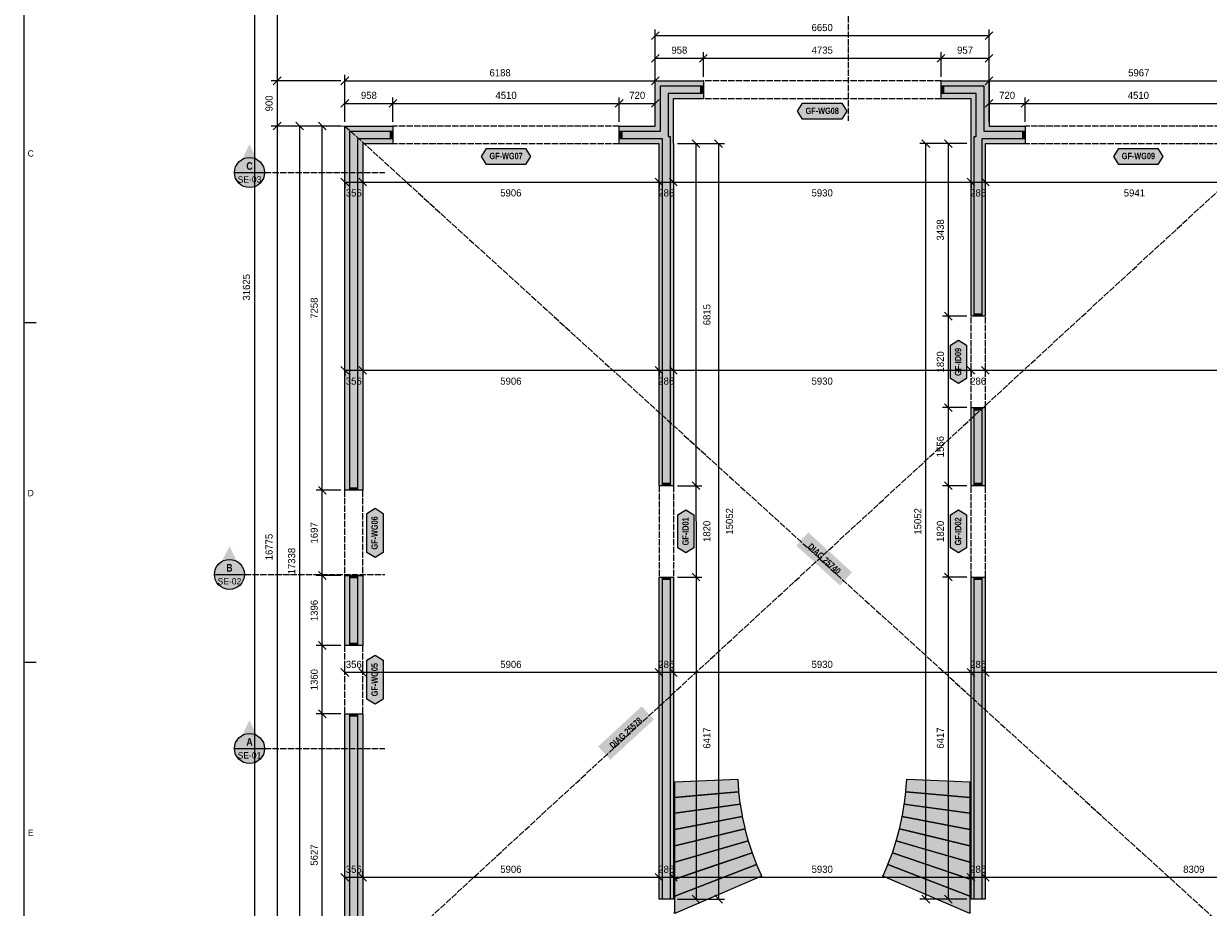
# Model space of a CAD drawing. Header units: millimetres. Extents: x 17 to 587, y 4 to 415.
# Tile 2 of 7: x 20 to 256, y 93 to 270. Entities that reach past the tile are written whole.
import ezdxf
from ezdxf.enums import TextEntityAlignment as Align

# ---------------------------------------------------------------- set-up
doc = ezdxf.new("R2010")
doc.units = ezdxf.units.MM
doc.linetypes.add('DASHED', pattern=[1.524, 1.27, -0.254])
for name, color, linetype in [('FILL-C_B2B2B5', 7, 'Continuous'), ('FILL-EPS', 7, 'Continuous'), ('FILL-RED', 7, 'Continuous'), ('FILL-TEAL_DK', 7, 'Continuous'), ('FILL-WHITE', 7, 'Continuous'), ('LINE-C_85297A', 7, 'Continuous'), ('LINE-C_85297A-DASH', 7, 'DASHED'), ('LINE-INK', 7, 'Continuous'), ('LINE-INK-DASH', 7, 'DASHED'), ('LINE-RED', 7, 'Continuous'), ('LINE-RED-DASH', 7, 'DASHED'), ('LINE-STEEL_GREY', 7, 'Continuous'), ('LINE-TEAL_DK', 7, 'Continuous'), ('TEXT-C_85297A', 7, 'Continuous'), ('TEXT-INK', 7, 'Continuous'), ('TEXT-RED', 7, 'Continuous'), ('TEXT-STEEL_GREY', 7, 'Continuous'), ('TEXT-TEAL_DK', 7, 'Continuous')]:
    doc.layers.add(name, color=color, linetype=linetype)
doc.styles.add('OpenSansCondensed-Bold', font='OpenSansCondensed-Bold.ttf')

msp = doc.modelspace()

# ---------------------------------------------------------------- hatches: boundary and pattern name
at = {"layer": 'FILL-C_B2B2B5', "true_color": 0xb2b2b5}
h = msp.add_hatch(color=256, dxfattribs=at)
h.dxf.hatch_style = 1
h.paths.add_polyline_path([(138.68, 248.11), (146.89, 248.11), (146.89, 257.11), (155.45, 257.11), (155.45, 255.59), (148.41, 255.59), (148.41, 247.05), (148.8, 247.05), (148.81, 177.47), (147.28, 177.47), (147.28, 246.59), (138.68, 246.59)])
h = msp.add_hatch(color=256, dxfattribs=at)
h.dxf.hatch_style = 1
h.paths.add_polyline_path([(202.81, 257.11), (211.36, 257.11), (211.36, 248.11), (219.57, 248.11), (219.57, 246.59), (210.97, 246.59), (210.97, 211.24), (209.44, 211.24), (209.44, 247.05), (209.84, 247.05), (209.84, 255.59), (202.81, 255.59)])
h = msp.add_hatch(color=256, dxfattribs=at)
h.dxf.hatch_style = 1
h.paths.add_polyline_path([(93.57, 246.59), (86.54, 246.59), (86.54, 176.55), (85.02, 176.55), (85.02, 248.11), (93.57, 248.11)])
h = msp.add_hatch(color=256, dxfattribs=at)
h.dxf.hatch_style = 1
h.paths.add_polyline_path([(209.44, 177.47), (209.44, 193.03), (210.97, 193.03), (210.97, 177.47)])
h = msp.add_hatch(color=256, dxfattribs=at)
h.dxf.hatch_style = 1
h.paths.add_polyline_path([(85.02, 145.62), (85.02, 159.57), (86.54, 159.57), (86.54, 145.62)])
h = msp.add_hatch(color=256, dxfattribs=at)
h.dxf.hatch_style = 1
h.paths.add_polyline_path([(148.81, 159.26), (148.81, 95.1), (147.28, 95.1), (147.28, 159.26)])
h = msp.add_hatch(color=256, dxfattribs=at)
h.dxf.hatch_style = 1
h.paths.add_polyline_path([(209.44, 95.1), (209.44, 159.27), (210.97, 159.27), (210.97, 95.1)])
h = msp.add_hatch(color=256, dxfattribs=at)
h.dxf.hatch_style = 1
h.paths.add_polyline_path([(99.64, 66.3), (99.64, 68.89), (95.14, 68.89), (95.14, 76.77), (85.02, 76.77), (85.02, 132.01), (86.54, 132.01), (86.54, 78.29), (96.66, 78.29), (96.66, 70.41), (101.16, 70.41), (101.16, 66.3)])
at = {"layer": 'FILL-EPS', "true_color": 0xccffff}
h = msp.add_hatch(color=256, dxfattribs=at)
h.dxf.hatch_style = 1
h.paths.add_polyline_path([(138.68, 249.13), (145.87, 249.13), (145.87, 258.13), (155.45, 258.13), (155.45, 257.11), (146.89, 257.11), (146.89, 248.11), (138.68, 248.11)])
h = msp.add_hatch(color=256, dxfattribs=at)
h.dxf.hatch_style = 1
h.paths.add_polyline_path([(202.81, 258.13), (212.38, 258.13), (212.38, 249.13), (219.57, 249.13), (219.57, 248.11), (211.36, 248.11), (211.36, 257.11), (202.81, 257.11)])
h = msp.add_hatch(color=256, dxfattribs=at)
h.dxf.hatch_style = 1
h.paths.add_polyline_path([(155.45, 254.57), (149.43, 254.57), (149.43, 245.62), (149.47, 245.62), (149.47, 209.27), (149.47, 177.47), (148.81, 177.47), (148.8, 247.05), (148.41, 247.05), (148.41, 255.59), (155.45, 255.59)])
h = msp.add_hatch(color=256, dxfattribs=at)
h.dxf.hatch_style = 1
h.paths.add_polyline_path([(202.81, 254.57), (202.81, 255.59), (209.84, 255.59), (209.84, 247.05), (209.44, 247.05), (209.44, 211.24), (208.78, 211.24), (208.78, 245.62), (208.82, 245.62), (208.82, 254.57)])
h = msp.add_hatch(color=256, dxfattribs=at)
h.dxf.hatch_style = 1
h.paths.add_polyline_path([(93.57, 249.13), (93.57, 248.11), (85.02, 248.11), (85.02, 176.55), (84, 176.55), (84, 249.13)])
h = msp.add_hatch(color=256, dxfattribs=at)
h.dxf.hatch_style = 1
h.paths.add_polyline_path([(93.57, 245.57), (87.56, 245.57), (87.56, 176.55), (86.54, 176.55), (86.54, 246.59), (93.57, 246.59)])
h = msp.add_hatch(color=256, dxfattribs=at)
h.dxf.hatch_style = 1
h.paths.add_polyline_path([(138.68, 246.59), (147.28, 246.59), (147.28, 177.47), (146.62, 177.47), (146.61, 208.02), (146.61, 208.03), (146.61, 245.57), (138.68, 245.57)])
h = msp.add_hatch(color=256, dxfattribs=at)
h.dxf.hatch_style = 1
h.paths.add_polyline_path([(219.57, 245.57), (211.63, 245.57), (211.63, 211.24), (210.97, 211.24), (210.97, 246.59), (219.57, 246.59)])
h = msp.add_hatch(color=256, dxfattribs=at)
h.dxf.hatch_style = 1
h.paths.add_polyline_path([(208.78, 177.47), (208.78, 193.03), (209.44, 193.03), (209.44, 177.47)])
h = msp.add_hatch(color=256, dxfattribs=at)
h.dxf.hatch_style = 1
h.paths.add_polyline_path([(211.63, 177.47), (210.97, 177.47), (210.97, 193.03), (211.63, 193.03)])
h = msp.add_hatch(color=256, dxfattribs=at)
h.dxf.hatch_style = 1
h.paths.add_polyline_path([(84, 145.62), (84, 159.57), (85.02, 159.57), (85.02, 145.62)])
h = msp.add_hatch(color=256, dxfattribs=at)
h.dxf.hatch_style = 1
h.paths.add_polyline_path([(87.56, 145.62), (86.54, 145.62), (86.54, 159.57), (87.56, 159.57)])
h = msp.add_hatch(color=256, dxfattribs=at)
h.dxf.hatch_style = 1
h.paths.add_polyline_path([(147.28, 159.26), (147.28, 95.1), (148.81, 95.1), (148.81, 159.26), (149.47, 159.26), (149.47, 130.48), (149.48, 95.1), (147.9, 95.1), (146.62, 95.1), (146.62, 129.32), (146.62, 159.26)])
h = msp.add_hatch(color=256, dxfattribs=at)
h.dxf.hatch_style = 1
h.paths.add_polyline_path([(208.78, 95.1), (208.78, 159.27), (209.44, 159.27), (209.44, 95.1)])
h = msp.add_hatch(color=256, dxfattribs=at)
h.dxf.hatch_style = 1
h.paths.add_polyline_path([(210.97, 95.1), (210.97, 159.27), (211.63, 159.27), (211.63, 95.1)])
h = msp.add_hatch(color=256, dxfattribs=at)
h.dxf.hatch_style = 1
h.paths.add_polyline_path([(98.62, 66.3), (98.62, 67.87), (94.12, 67.87), (94.12, 75.75), (84, 75.75), (84, 132.01), (85.02, 132.01), (85.02, 76.77), (95.14, 76.77), (95.14, 68.89), (99.64, 68.89), (99.64, 66.3)])
h = msp.add_hatch(color=256, dxfattribs=at)
h.dxf.hatch_style = 1
h.paths.add_polyline_path([(97.68, 79.31), (97.68, 71.43), (102.18, 71.43), (102.18, 66.3), (101.16, 66.3), (101.16, 70.41), (96.66, 70.41), (96.66, 78.29), (86.54, 78.29), (86.54, 132.01), (87.56, 132.01), (87.56, 79.31), (91.18, 79.31), (94.12, 79.3), (94.12, 79.31)])
at = {"layer": 'FILL-RED', "true_color": 0xb81a1f}
h = msp.add_hatch(color=256, dxfattribs=at)
h.dxf.hatch_style = 1
h.paths.add_polyline_path([(65, 245.46), (62.15, 239.86), (67.85, 239.86)])
h = msp.add_hatch(color=256, dxfattribs=at)
h.dxf.hatch_style = 1
h.paths.add_polyline_path([(61, 165.39), (58.15, 159.79), (63.85, 159.79)])
h = msp.add_hatch(color=256, dxfattribs=at)
h.dxf.hatch_style = 1
h.paths.add_polyline_path([(65, 130.71), (62.15, 125.11), (67.85, 125.11)])
at = {"layer": 'FILL-TEAL_DK', "true_color": 0x006b5c}
h = msp.add_hatch(color=256, dxfattribs=at)
h.dxf.hatch_style = 1
h.paths.add_polyline_path([(154.96, 257.11), (155.46, 257.11), (155.46, 257.11), (155.46, 257.11), (155.46, 255.59), (155.46, 255.59), (155.46, 255.59), (154.96, 255.59), (154.96, 255.59), (154.96, 255.59), (154.96, 257.11), (154.96, 257.11)])
h = msp.add_hatch(color=256, dxfattribs=at)
h.dxf.hatch_style = 1
h.paths.add_polyline_path([(203.31, 257.11), (203.31, 255.59), (202.81, 255.59), (202.81, 257.11)])
h = msp.add_hatch(color=256, dxfattribs=at)
h.dxf.hatch_style = 1
h.paths.add_polyline_path([(93.58, 248.11), (93.58, 246.59), (93.08, 246.59), (93.08, 248.11)])
h = msp.add_hatch(color=256, dxfattribs=at)
h.dxf.hatch_style = 1
h.paths.add_polyline_path([(138.68, 248.11), (139.18, 248.11), (139.18, 248.11), (139.18, 248.11), (139.18, 246.59), (139.18, 246.59), (139.18, 246.59), (138.68, 246.59), (138.68, 246.59), (138.68, 246.59), (138.68, 248.11), (138.68, 248.11)])
h = msp.add_hatch(color=256, dxfattribs=at)
h.dxf.hatch_style = 1
h.paths.add_polyline_path([(219.58, 248.11), (219.58, 246.59), (219.08, 246.59), (219.08, 248.11)])
h = msp.add_hatch(color=256, dxfattribs=at)
h.dxf.hatch_style = 1
h.paths.add_polyline_path([(209.44, 211.73), (210.97, 211.73), (210.97, 211.23), (209.44, 211.23)])
h = msp.add_hatch(color=256, dxfattribs=at)
h.dxf.hatch_style = 1
h.paths.add_polyline_path([(209.44, 193.03), (210.97, 193.03), (210.97, 192.53), (209.44, 192.53)])
h = msp.add_hatch(color=256, dxfattribs=at)
h.dxf.hatch_style = 1
h.paths.add_polyline_path([(147.28, 177.97), (148.81, 177.97), (148.81, 177.47), (147.28, 177.47)])
h = msp.add_hatch(color=256, dxfattribs=at)
h.dxf.hatch_style = 1
h.paths.add_polyline_path([(209.44, 177.97), (210.97, 177.97), (210.97, 177.47), (209.44, 177.47)])
h = msp.add_hatch(color=256, dxfattribs=at)
h.dxf.hatch_style = 1
h.paths.add_polyline_path([(84.97, 177.05), (86.5, 177.05), (86.5, 176.55), (84.97, 176.55)])
h = msp.add_hatch(color=256, dxfattribs=at)
h.dxf.hatch_style = 1
h.paths.add_polyline_path([(84.97, 159.58), (86.5, 159.58), (86.5, 159.08), (84.97, 159.08)])
h = msp.add_hatch(color=256, dxfattribs=at)
h.dxf.hatch_style = 1
h.paths.add_polyline_path([(147.28, 159.27), (148.81, 159.27), (148.81, 158.77), (147.28, 158.77)])
h = msp.add_hatch(color=256, dxfattribs=at)
h.dxf.hatch_style = 1
h.paths.add_polyline_path([(209.44, 159.27), (210.97, 159.27), (210.97, 158.77), (209.44, 158.77)])
h = msp.add_hatch(color=256, dxfattribs=at)
h.dxf.hatch_style = 1
h.paths.add_polyline_path([(84.97, 146.12), (86.5, 146.12), (86.5, 145.62), (84.97, 145.62)])
h = msp.add_hatch(color=256, dxfattribs=at)
h.dxf.hatch_style = 1
h.paths.add_polyline_path([(84.97, 132.02), (86.5, 132.02), (86.5, 131.52), (84.97, 131.52)])
at = {"layer": 'FILL-WHITE', "true_color": 0xffffff}
h = msp.add_hatch(color=256, dxfattribs=at)
h.dxf.hatch_style = 1
h.paths.add_polyline_path([(174.23, 252.07), (175.23, 253.67), (183.03, 253.67), (184.03, 252.07), (183.03, 250.47), (175.23, 250.47)])
h = msp.add_hatch(color=256, dxfattribs=at)
h.dxf.hatch_style = 1
h.paths.add_polyline_path([(111.23, 243.07), (112.23, 244.67), (120.02, 244.67), (121.02, 243.07), (120.02, 241.47), (112.23, 241.47)])
h = msp.add_hatch(color=256, dxfattribs=at)
h.dxf.hatch_style = 1
h.paths.add_polyline_path([(237.23, 243.07), (238.23, 244.67), (246.02, 244.67), (247.02, 243.07), (246.02, 241.47), (238.23, 241.47)])
h = msp.add_hatch(color=256, dxfattribs=at)
h.dxf.hatch_style = 1
h.paths.add_polyline_path([(68, 239.86), (67.9, 240.64), (67.6, 241.36), (67.12, 241.98), (66.5, 242.46), (65.78, 242.76), (65, 242.86), (64.22, 242.76), (63.5, 242.46), (62.88, 241.98), (62.4, 241.36), (62.1, 240.64), (62, 239.86), (62.1, 239.08), (62.4, 238.36), (62.88, 237.74), (63.5, 237.26), (64.22, 236.96), (65, 236.86), (65.78, 236.96), (66.5, 237.26), (67.12, 237.74), (67.6, 238.36), (67.9, 239.08)])
h = msp.add_hatch(color=256, dxfattribs=at)
h.dxf.hatch_style = 1
h.paths.add_polyline_path([(206.28, 197.82), (204.68, 198.82), (204.68, 205.45), (206.28, 206.45), (207.88, 205.45), (207.88, 198.82)])
h = msp.add_hatch(color=256, dxfattribs=at)
h.dxf.hatch_style = 1
h.paths.add_polyline_path([(90.01, 163.17), (88.41, 164.17), (88.41, 171.96), (90.01, 172.96), (91.61, 171.96), (91.61, 164.17)])
h = msp.add_hatch(color=256, dxfattribs=at)
h.dxf.hatch_style = 1
h.paths.add_polyline_path([(151.97, 164.06), (150.37, 165.06), (150.37, 171.68), (151.97, 172.68), (153.57, 171.68), (153.57, 165.06)])
h = msp.add_hatch(color=256, dxfattribs=at)
h.dxf.hatch_style = 1
h.paths.add_polyline_path([(206.28, 164.06), (204.68, 165.06), (204.68, 171.68), (206.28, 172.68), (207.88, 171.68), (207.88, 165.06)])
h = msp.add_hatch(color=256, dxfattribs=at)
h.dxf.hatch_style = 1
h.paths.add_polyline_path([(173.96, 165.53), (182.68, 157.58), (185.08, 160.21), (176.36, 168.16)])
h = msp.add_hatch(color=256, dxfattribs=at)
h.dxf.hatch_style = 1
h.paths.add_polyline_path([(64, 159.79), (63.9, 160.57), (63.6, 161.29), (63.12, 161.91), (62.5, 162.39), (61.78, 162.69), (61, 162.79), (60.22, 162.69), (59.5, 162.39), (58.88, 161.91), (58.4, 161.29), (58.1, 160.57), (58, 159.79), (58.1, 159.01), (58.4, 158.29), (58.88, 157.67), (59.5, 157.19), (60.22, 156.89), (61, 156.79), (61.78, 156.89), (62.5, 157.19), (63.12, 157.67), (63.6, 158.29), (63.9, 159.01)])
h = msp.add_hatch(color=256, dxfattribs=at)
h.dxf.hatch_style = 1
h.paths.add_polyline_path([(90.01, 133.92), (88.41, 134.92), (88.41, 142.72), (90.01, 143.72), (91.61, 142.72), (91.61, 134.92)])
h = msp.add_hatch(color=256, dxfattribs=at)
h.dxf.hatch_style = 1
h.paths.add_polyline_path([(136.89, 122.88), (145.57, 130.88), (143.15, 133.5), (134.47, 125.5)])
h = msp.add_hatch(color=256, dxfattribs=at)
h.dxf.hatch_style = 1
h.paths.add_polyline_path([(68, 125.11), (67.9, 125.89), (67.6, 126.61), (67.12, 127.23), (66.5, 127.71), (65.78, 128.01), (65, 128.11), (64.22, 128.01), (63.5, 127.71), (62.88, 127.23), (62.4, 126.61), (62.1, 125.89), (62, 125.11), (62.1, 124.33), (62.4, 123.61), (62.88, 122.99), (63.5, 122.51), (64.22, 122.21), (65, 122.11), (65.78, 122.21), (66.5, 122.51), (67.12, 122.99), (67.6, 123.61), (67.9, 124.33)])
h = msp.add_hatch(color=256, dxfattribs=at)
h.dxf.hatch_style = 1
h.paths.add_polyline_path([(149.73, 118.45), (162.29, 119), (162.45, 116.71), (162.47, 116.51), (154.73, 115.81), (149.73, 115.35), (149.73, 115.35), (149.73, 115.35), (149.71, 115.55), (149.73, 115.55)])
h = msp.add_hatch(color=256, dxfattribs=at)
h.dxf.hatch_style = 1
h.paths.add_polyline_path([(195.8, 116.71), (195.97, 119), (208.53, 118.45), (208.53, 115.55), (208.54, 115.55), (208.53, 115.35), (195.79, 116.51), (195.79, 116.51)])
h = msp.add_hatch(color=256, dxfattribs=at)
h.dxf.hatch_style = 1
h.paths.add_polyline_path([(149.73, 115.35), (162.47, 116.51), (162.74, 114.23), (162.74, 114.23), (162.77, 114.03), (149.73, 112.2), (149.7, 112.4), (149.73, 112.4)])
h = msp.add_hatch(color=256, dxfattribs=at)
h.dxf.hatch_style = 1
h.paths.add_polyline_path([(195.49, 114.03), (195.51, 114.23), (195.51, 114.23), (195.79, 116.51), (208.53, 115.35), (208.53, 112.4), (208.55, 112.4), (208.53, 112.2), (196.79, 113.85)])
h = msp.add_hatch(color=256, dxfattribs=at)
h.dxf.hatch_style = 1
h.paths.add_polyline_path([(149.73, 112.2), (162.77, 114.03), (163.15, 111.76), (163.19, 111.56), (163.19, 111.56), (149.73, 109), (149.73, 109), (149.73, 109), (149.73, 109), (149.69, 109.2), (149.73, 109.2)])
h = msp.add_hatch(color=256, dxfattribs=at)
h.dxf.hatch_style = 1
h.paths.add_polyline_path([(195.07, 111.56), (195.07, 111.56), (195.1, 111.76), (195.1, 111.76), (195.49, 114.03), (195.49, 114.03), (195.49, 114.03), (195.49, 114.03), (208.53, 112.2), (208.53, 109.2), (208.56, 109.2), (208.53, 109), (208.53, 109), (208.53, 109), (208.53, 109)])
h = msp.add_hatch(color=256, dxfattribs=at)
h.dxf.hatch_style = 1
h.paths.add_polyline_path([(149.73, 105.75), (149.73, 105.75), (149.68, 105.94), (149.73, 105.96), (149.73, 109), (163.19, 111.56), (163.68, 109.32), (163.73, 109.12), (163.73, 109.12), (163.73, 109.12), (149.73, 105.75), (149.73, 105.75)])
h = msp.add_hatch(color=256, dxfattribs=at)
h.dxf.hatch_style = 1
h.paths.add_polyline_path([(194.53, 109.12), (194.57, 109.32), (195.07, 111.56), (195.07, 111.56), (195.07, 111.56), (195.07, 111.56), (208.53, 109), (208.53, 105.96), (208.57, 105.94), (208.53, 105.75), (196.78, 108.58)])
h = msp.add_hatch(color=256, dxfattribs=at)
h.dxf.hatch_style = 1
h.paths.add_polyline_path([(149.73, 102.45), (149.67, 102.64), (149.73, 102.66), (149.73, 105.75), (163.73, 109.12), (164.32, 106.9), (164.32, 106.9), (164.38, 106.71)])
h = msp.add_hatch(color=256, dxfattribs=at)
h.dxf.hatch_style = 1
h.paths.add_polyline_path([(193.88, 106.71), (193.93, 106.9), (193.93, 106.9), (194.53, 109.12), (208.53, 105.75), (208.53, 102.66), (208.58, 102.64), (208.53, 102.45), (198.35, 105.41)])
h = msp.add_hatch(color=256, dxfattribs=at)
h.dxf.hatch_style = 1
h.paths.add_polyline_path([(149.73, 99.1), (149.73, 99.1), (149.73, 99.1), (149.66, 99.29), (149.73, 99.31), (149.73, 102.45), (164.38, 106.71), (165.08, 104.52), (165.08, 104.52), (165.15, 104.33), (154.37, 100.68), (149.73, 99.1)])
h = msp.add_hatch(color=256, dxfattribs=at)
h.dxf.hatch_style = 1
h.paths.add_polyline_path([(193.11, 104.33), (193.17, 104.52), (193.88, 106.71), (193.88, 106.71), (208.53, 102.45), (208.53, 99.31), (208.59, 99.29), (208.53, 99.1), (202.11, 101.27)])
h = msp.add_hatch(color=256, dxfattribs=at)
h.dxf.hatch_style = 1
h.paths.add_polyline_path([(149.73, 95.7), (149.65, 95.89), (149.73, 95.91), (149.73, 99.1), (165.15, 104.33), (165.95, 102.18), (165.95, 102.18), (166.03, 101.99)])
h = msp.add_hatch(color=256, dxfattribs=at)
h.dxf.hatch_style = 1
h.paths.add_polyline_path([(192.23, 101.99), (192.3, 102.18), (192.3, 102.18), (193.11, 104.33), (208.53, 99.1), (208.53, 95.91), (208.6, 95.89), (208.53, 95.7)])
h = msp.add_hatch(color=256, dxfattribs=at)
h.dxf.hatch_style = 1
h.paths.add_polyline_path([(208.53, 105.75), (208.53, 105.75), (208.53, 105.75)])
h = msp.add_hatch(color=256, dxfattribs=at)
h.dxf.hatch_style = 1
h.paths.add_polyline_path([(149.73, 92.25), (149.65, 92.43), (149.73, 92.47), (149.73, 95.7), (166.03, 101.99), (166.95, 99.87), (166.95, 99.87), (167.03, 99.69)])
h = msp.add_hatch(color=256, dxfattribs=at)
h.dxf.hatch_style = 1
h.paths.add_polyline_path([(191.3, 99.87), (191.31, 99.87), (192.23, 101.99), (208.53, 95.7), (208.53, 92.47), (208.6, 92.43), (208.53, 92.25), (198.99, 96.35), (191.23, 99.69), (191.23, 99.69)])
h = msp.add_hatch(color=256, dxfattribs=at)
h.dxf.hatch_style = 1
h.paths.add_polyline_path([(208.53, 99.1), (208.53, 99.1), (208.53, 99.1)])

# ---------------------------------------------------------------- linework, layer by layer
at = {"layer": 'LINE-C_85297A', "lineweight": 5}
msp.add_line((82.8, 249.07), (85.2, 249.18), dxfattribs=at)
at = {"layer": 'LINE-C_85297A-DASH', "lineweight": 5}
for p, q in [((84, 75.75), (272.05, 249.13)), ((84, 249.13), (274.25, 75.75))]:
    msp.add_line(p, q, dxfattribs=at)
at = {"layer": 'LINE-INK', "lineweight": 5}
for p, q in [((66, 375.13), (66, 58.87)), ((70.5, 375.13), (70.5, 58.87)), ((145.1, 266.35), (146.65, 267.9)), ((145.87, 258.93), (145.87, 268.33)), ((145.87, 267.13), (212.38, 267.13)), ((211.6, 266.35), (213.15, 267.9)), ((212.38, 258.93), (212.38, 268.33)), ((145.1, 261.85), (146.65, 263.4)), ((145.87, 258.93), (145.87, 263.83)), ((145.87, 262.63), (212.38, 262.63)), ((154.68, 261.85), (156.23, 263.4)), ((155.46, 258.93), (155.46, 263.83)), ((202.03, 261.85), (203.58, 263.4)), ((202.81, 258.93), (202.81, 263.83)), ((211.6, 261.85), (213.15, 263.4)), ((212.38, 258.93), (212.38, 263.83)), ((83.2, 258.13), (69.3, 258.13)), ((71.28, 258.9), (69.72, 257.35)), ((83.22, 257.35), (84.78, 258.9)), ((84, 249.93), (84, 259.33)), ((84, 258.13), (145.87, 258.13)), ((145.1, 257.35), (146.65, 258.9)), ((145.87, 249.93), (145.87, 259.33)), ((211.6, 257.35), (213.15, 258.9)), ((212.38, 249.93), (212.38, 259.33)), ((212.38, 258.13), (272.05, 258.13)), ((83.22, 252.85), (84.78, 254.4)), ((84, 249.93), (84, 254.83)), ((84, 253.63), (145.87, 253.63)), ((92.8, 252.85), (94.35, 254.4)), ((93.58, 249.93), (93.58, 254.83)), ((137.9, 252.85), (139.45, 254.4)), ((138.68, 249.93), (138.68, 254.83)), ((145.1, 252.85), (146.65, 254.4)), ((145.87, 249.93), (145.87, 254.83)), ((211.6, 252.85), (213.15, 254.4)), ((212.38, 249.93), (212.38, 254.83)), ((212.38, 253.63), (272.05, 253.63)), ((218.8, 252.85), (220.35, 254.4)), ((219.58, 249.93), (219.58, 254.83)), ((83.2, 249.13), (69.3, 249.13)), ((71.28, 249.9), (69.72, 248.35)), ((83.2, 249.13), (73.8, 249.13)), ((75.78, 248.35), (74.22, 249.9)), ((75, 75.75), (75, 249.13)), ((83.2, 249.13), (78.3, 249.13)), ((80.28, 248.35), (78.72, 249.9)), ((79.5, 75.75), (79.5, 249.13)), ((150.27, 245.62), (155.17, 245.62)), ((150.27, 245.62), (159.67, 245.62)), ((153.19, 246.4), (154.75, 244.84)), ((153.97, 245.62), (153.98, 95.1)), ((157.69, 246.4), (159.25, 244.84)), ((158.47, 245.62), (158.48, 95.1)), ((207.98, 245.62), (198.58, 245.62)), ((200.55, 244.84), (199, 246.4)), ((199.78, 95.1), (199.78, 245.62)), ((207.98, 245.62), (203.08, 245.62)), ((205.05, 244.84), (203.5, 246.4)), ((204.28, 95.1), (204.28, 245.62)), ((83.22, 238.74), (84.78, 237.19)), ((86.78, 238.74), (88.33, 237.19)), ((145.84, 238.74), (147.39, 237.19)), ((148.69, 238.74), (150.25, 237.19)), ((208, 238.74), (209.55, 237.19)), ((210.86, 238.74), (212.41, 237.19)), ((84, 237.96), (84, 236.76)), ((84, 237.96), (408.13, 237.96)), ((87.56, 237.96), (87.56, 236.76)), ((146.61, 237.96), (146.61, 236.76)), ((149.47, 237.96), (149.47, 236.76)), ((208.78, 237.96), (208.78, 236.76)), ((211.63, 237.96), (211.63, 236.76)), ((207.98, 211.24), (203.08, 211.24)), ((205.05, 210.46), (203.5, 212.01)), ((20, 210), (22.5, 210)), ((83.22, 201.24), (84.78, 199.68)), ((86.78, 201.24), (88.33, 199.68)), ((145.84, 201.24), (147.39, 199.69)), ((148.69, 201.24), (150.25, 199.69)), ((208, 201.24), (209.55, 199.69)), ((210.85, 201.24), (212.41, 199.69)), ((84, 200.46), (408.13, 200.47)), ((84, 200.46), (84, 199.26)), ((87.56, 200.46), (87.56, 199.26)), ((146.61, 200.46), (146.61, 199.26)), ((149.47, 200.46), (149.47, 199.26)), ((208.78, 200.46), (208.78, 199.26)), ((211.63, 200.46), (211.63, 199.26)), ((205.05, 192.26), (203.5, 193.81)), ((207.98, 193.04), (203.08, 193.04)), ((80.28, 175.77), (78.72, 177.33)), ((150.27, 177.47), (155.17, 177.47)), ((153.2, 178.25), (154.75, 176.69)), ((207.98, 177.47), (203.08, 177.47)), ((205.05, 176.69), (203.5, 178.25)), ((83.2, 176.55), (78.3, 176.55)), ((83.2, 159.58), (78.3, 159.58)), ((80.28, 158.8), (78.72, 160.36)), ((150.27, 159.27), (155.17, 159.27)), ((153.2, 160.05), (154.75, 158.49)), ((207.98, 159.27), (203.08, 159.27)), ((205.05, 158.49), (203.5, 160.05)), ((80.28, 144.84), (78.72, 146.4)), ((83.2, 145.62), (78.3, 145.62)), ((20, 142.33), (22.5, 142.33)), ((84.78, 139.48), (83.22, 141.03)), ((84, 140.26), (84, 141.46)), ((416, 140.26), (84, 140.26)), ((88.33, 139.48), (86.78, 141.03)), ((87.56, 140.26), (87.56, 141.46)), ((147.39, 139.48), (145.84, 141.03)), ((146.62, 140.26), (146.62, 141.46)), ((150.25, 139.48), (148.7, 141.03)), ((149.47, 140.26), (149.47, 141.46)), ((209.55, 139.48), (208, 141.03)), ((208.78, 140.26), (208.78, 141.46)), ((212.41, 139.48), (210.86, 141.03)), ((211.63, 140.26), (211.63, 141.46)), ((80.28, 131.24), (78.72, 132.8)), ((83.2, 132.02), (78.3, 132.02)), ((84.78, 98.66), (83.22, 100.21)), ((84, 99.44), (84, 100.64)), ((416, 99.44), (84, 99.44)), ((88.33, 98.66), (86.78, 100.21)), ((87.56, 99.44), (87.56, 100.64)), ((147.4, 98.66), (145.84, 100.21)), ((146.62, 99.44), (146.62, 100.64)), ((150.25, 98.66), (148.7, 100.21)), ((149.48, 99.44), (149.48, 100.64)), ((209.55, 98.66), (208, 100.21)), ((208.78, 99.44), (208.78, 100.64)), ((212.41, 98.66), (210.86, 100.21)), ((211.63, 99.44), (211.63, 100.64)), ((150.28, 95.1), (155.18, 95.1)), ((150.28, 95.1), (159.68, 95.1)), ((153.2, 95.88), (154.75, 94.32)), ((157.7, 95.88), (159.25, 94.32)), ((207.98, 95.1), (198.58, 95.1)), ((200.55, 94.32), (199, 95.88)), ((207.98, 95.1), (203.08, 95.1)), ((205.05, 94.32), (203.5, 95.88))]:
    msp.add_line(p, q, dxfattribs=at)
for points in [[(20, 7), (587, 7), (587, 413), (20, 413)], [(138.68, 245.57), (138.68, 249.13), (145.87, 249.13), (145.87, 258.13), (155.45, 258.13), (155.45, 254.57), (149.43, 254.57), (149.43, 245.62), (149.47, 245.62), (149.47, 209.27), (149.47, 177.47), (146.62, 177.47), (146.61, 208.02), (146.61, 208.03), (146.61, 245.57)], [(208.82, 254.57), (202.81, 254.57), (202.81, 258.13), (212.38, 258.13), (212.38, 249.13), (219.57, 249.13), (219.57, 245.57), (211.63, 245.57), (211.63, 211.24), (208.78, 211.24), (208.78, 245.62), (208.82, 245.62)], [(84, 249.13), (93.57, 249.13), (93.57, 245.57), (87.56, 245.57), (87.56, 176.55), (84, 176.55)], [(211.63, 193.03), (211.63, 177.47), (208.78, 177.47), (208.78, 193.03)], [(87.56, 159.57), (87.56, 145.62), (84, 145.62), (84, 159.57)], [(146.62, 159.26), (149.47, 159.26), (149.47, 130.48), (149.48, 95.1), (147.9, 95.1), (146.62, 95.1), (146.62, 129.32)], [(211.63, 95.1), (208.78, 95.1), (208.78, 159.27), (211.63, 159.27)], [(94.12, 79.31), (97.68, 79.31), (97.68, 71.43), (102.18, 71.43), (102.18, 66.3), (98.62, 66.3), (98.62, 67.87), (94.12, 67.87), (94.12, 75.75), (84, 75.75), (84, 132.01), (87.56, 132.01), (87.56, 79.31), (91.18, 79.31), (94.12, 79.3)], [(149.73, 118.45), (162.29, 119), (162.45, 116.71), (162.47, 116.51), (154.73, 115.81), (149.73, 115.35), (149.73, 115.35), (149.73, 115.35), (149.71, 115.55), (149.73, 115.55)], [(195.8, 116.71), (195.97, 119), (208.53, 118.45), (208.53, 115.55), (208.54, 115.55), (208.53, 115.35), (195.79, 116.51), (195.79, 116.51)], [(149.73, 115.35), (162.47, 116.51), (162.74, 114.23), (162.74, 114.23), (162.77, 114.03), (149.73, 112.2), (149.7, 112.4), (149.73, 112.4)], [(195.49, 114.03), (195.51, 114.23), (195.51, 114.23), (195.79, 116.51), (208.53, 115.35), (208.53, 112.4), (208.55, 112.4), (208.53, 112.2), (196.79, 113.85)], [(149.73, 112.2), (162.77, 114.03), (163.15, 111.76), (163.19, 111.56), (163.19, 111.56), (149.73, 109), (149.73, 109), (149.73, 109), (149.73, 109), (149.69, 109.2), (149.73, 109.2)], [(195.07, 111.56), (195.07, 111.56), (195.1, 111.76), (195.1, 111.76), (195.49, 114.03), (195.49, 114.03), (195.49, 114.03), (195.49, 114.03), (208.53, 112.2), (208.53, 109.2), (208.56, 109.2), (208.53, 109), (208.53, 109), (208.53, 109), (208.53, 109)], [(149.73, 105.75), (149.73, 105.75), (149.68, 105.94), (149.73, 105.96), (149.73, 109), (163.19, 111.56), (163.68, 109.32), (163.73, 109.12), (163.73, 109.12), (163.73, 109.12), (149.73, 105.75), (149.73, 105.75)], [(194.53, 109.12), (194.57, 109.32), (195.07, 111.56), (195.07, 111.56), (195.07, 111.56), (195.07, 111.56), (208.53, 109), (208.53, 105.96), (208.57, 105.94), (208.53, 105.75), (196.78, 108.58)], [(149.73, 102.45), (149.67, 102.64), (149.73, 102.66), (149.73, 105.75), (163.73, 109.12), (164.32, 106.9), (164.32, 106.9), (164.38, 106.71)], [(193.88, 106.71), (193.93, 106.9), (193.93, 106.9), (194.53, 109.12), (208.53, 105.75), (208.53, 102.66), (208.58, 102.64), (208.53, 102.45), (198.35, 105.41)], [(149.73, 99.1), (149.73, 99.1), (149.73, 99.1), (149.66, 99.29), (149.73, 99.31), (149.73, 102.45), (164.38, 106.71), (165.08, 104.52), (165.08, 104.52), (165.15, 104.33), (154.37, 100.68), (149.73, 99.1)], [(193.11, 104.33), (193.17, 104.52), (193.88, 106.71), (193.88, 106.71), (208.53, 102.45), (208.53, 99.31), (208.59, 99.29), (208.53, 99.1), (202.11, 101.27)], [(149.73, 95.7), (149.65, 95.89), (149.73, 95.91), (149.73, 99.1), (165.15, 104.33), (165.95, 102.18), (165.95, 102.18), (166.03, 101.99)], [(192.23, 101.99), (192.3, 102.18), (192.3, 102.18), (193.11, 104.33), (208.53, 99.1), (208.53, 95.91), (208.6, 95.89), (208.53, 95.7)], [(208.53, 105.75), (208.53, 105.75), (208.53, 105.75)], [(149.73, 92.25), (149.65, 92.43), (149.73, 92.47), (149.73, 95.7), (166.03, 101.99), (166.95, 99.87), (166.95, 99.87), (167.03, 99.69)], [(191.3, 99.87), (191.31, 99.87), (192.23, 101.99), (208.53, 95.7), (208.53, 92.47), (208.6, 92.43), (208.53, 92.25), (198.99, 96.35), (191.23, 99.69), (191.23, 99.69)], [(208.53, 99.1), (208.53, 99.1), (208.53, 99.1)]]:
    msp.add_lwpolyline(points, close=True, dxfattribs=at)
at = {"layer": 'LINE-INK-DASH', "lineweight": 5}
for p, q in [((202.81, 258.13), (155.46, 258.13)), ((202.81, 254.57), (155.46, 254.57)), ((138.68, 249.13), (93.58, 249.13)), ((264.68, 249.13), (219.58, 249.13)), ((138.68, 245.57), (93.58, 245.57)), ((264.68, 245.57), (219.58, 245.57)), ((208.78, 193.03), (208.78, 211.23)), ((211.64, 193.03), (211.64, 211.23)), ((146.62, 177.47), (146.62, 159.27)), ((149.47, 177.47), (149.47, 159.27)), ((208.78, 159.27), (208.78, 177.47)), ((211.64, 159.27), (211.64, 177.47)), ((83.96, 176.55), (83.96, 159.58)), ((87.51, 176.55), (87.51, 159.58)), ((83.96, 145.62), (83.96, 132.02)), ((87.51, 145.62), (87.51, 132.02))]:
    msp.add_line(p, q, dxfattribs=at)
at = {"layer": 'LINE-RED', "lineweight": 5}
for p, q in [((62, 239.86), (68, 239.86)), ((58, 159.79), (64, 159.79)), ((62, 125.11), (68, 125.11))]:
    msp.add_line(p, q, dxfattribs=at)
for centre in [(65, 239.86), (61, 159.79), (65, 125.11)]:
    msp.add_circle(centre, 3, dxfattribs=at)
at = {"layer": 'LINE-RED-DASH', "lineweight": 5}
for p, q in [((184.33, 277.13), (184.33, 250.13)), ((65, 239.86), (92, 239.86)), ((61, 159.79), (92, 159.79)), ((65, 125.11), (92, 125.11))]:
    msp.add_line(p, q, dxfattribs=at)
at = {"layer": 'LINE-STEEL_GREY', "lineweight": 5}
for points in [[(138.68, 248.11), (146.89, 248.11), (146.89, 257.11), (155.45, 257.11), (155.45, 255.59), (148.41, 255.59), (148.41, 247.05), (148.8, 247.05), (148.81, 177.47), (147.28, 177.47), (147.28, 246.59), (138.68, 246.59)], [(202.81, 257.11), (211.36, 257.11), (211.36, 248.11), (219.57, 248.11), (219.57, 246.59), (210.97, 246.59), (210.97, 211.24), (209.44, 211.24), (209.44, 247.05), (209.84, 247.05), (209.84, 255.59), (202.81, 255.59)], [(93.57, 246.59), (86.54, 246.59), (86.54, 176.55), (85.02, 176.55), (85.02, 248.11), (93.57, 248.11)], [(209.44, 177.47), (209.44, 193.03), (210.97, 193.03), (210.97, 177.47)], [(85.02, 145.62), (85.02, 159.57), (86.54, 159.57), (86.54, 145.62)], [(148.81, 159.26), (148.81, 95.1), (147.28, 95.1), (147.28, 159.26)], [(209.44, 95.1), (209.44, 159.27), (210.97, 159.27), (210.97, 95.1)], [(99.64, 66.3), (99.64, 68.89), (95.14, 68.89), (95.14, 76.77), (85.02, 76.77), (85.02, 132.01), (86.54, 132.01), (86.54, 78.29), (96.66, 78.29), (96.66, 70.41), (101.16, 70.41), (101.16, 66.3)]]:
    msp.add_lwpolyline(points, close=True, dxfattribs=at)
at = {"layer": 'LINE-TEAL_DK', "lineweight": 5}
for points in [[(154.96, 257.11), (155.46, 257.11), (155.46, 257.11), (155.46, 257.11), (155.46, 255.59), (155.46, 255.59), (155.46, 255.59), (154.96, 255.59), (154.96, 255.59), (154.96, 255.59), (154.96, 257.11), (154.96, 257.11)], [(203.31, 257.11), (203.31, 255.59), (202.81, 255.59), (202.81, 257.11)], [(174.23, 252.07), (175.23, 253.67), (183.03, 253.67), (184.03, 252.07), (183.03, 250.47), (175.23, 250.47)], [(93.58, 248.11), (93.58, 246.59), (93.08, 246.59), (93.08, 248.11)], [(138.68, 248.11), (139.18, 248.11), (139.18, 248.11), (139.18, 248.11), (139.18, 246.59), (139.18, 246.59), (139.18, 246.59), (138.68, 246.59), (138.68, 246.59), (138.68, 246.59), (138.68, 248.11), (138.68, 248.11)], [(219.58, 248.11), (219.58, 246.59), (219.08, 246.59), (219.08, 248.11)], [(111.23, 243.07), (112.23, 244.67), (120.02, 244.67), (121.02, 243.07), (120.02, 241.47), (112.23, 241.47)], [(237.23, 243.07), (238.23, 244.67), (246.02, 244.67), (247.02, 243.07), (246.02, 241.47), (238.23, 241.47)], [(209.44, 211.73), (210.97, 211.73), (210.97, 211.23), (209.44, 211.23)], [(206.28, 197.82), (204.68, 198.82), (204.68, 205.45), (206.28, 206.45), (207.88, 205.45), (207.88, 198.82)], [(209.44, 193.03), (210.97, 193.03), (210.97, 192.53), (209.44, 192.53)], [(147.28, 177.97), (148.81, 177.97), (148.81, 177.47), (147.28, 177.47)], [(209.44, 177.97), (210.97, 177.97), (210.97, 177.47), (209.44, 177.47)], [(84.97, 177.05), (86.5, 177.05), (86.5, 176.55), (84.97, 176.55)], [(90.01, 163.17), (88.41, 164.17), (88.41, 171.96), (90.01, 172.96), (91.61, 171.96), (91.61, 164.17)], [(151.97, 164.06), (150.37, 165.06), (150.37, 171.68), (151.97, 172.68), (153.57, 171.68), (153.57, 165.06)], [(206.28, 164.06), (204.68, 165.06), (204.68, 171.68), (206.28, 172.68), (207.88, 171.68), (207.88, 165.06)], [(84.97, 159.58), (86.5, 159.58), (86.5, 159.08), (84.97, 159.08)], [(147.28, 159.27), (148.81, 159.27), (148.81, 158.77), (147.28, 158.77)], [(209.44, 159.27), (210.97, 159.27), (210.97, 158.77), (209.44, 158.77)], [(84.97, 146.12), (86.5, 146.12), (86.5, 145.62), (84.97, 145.62)], [(90.01, 133.92), (88.41, 134.92), (88.41, 142.72), (90.01, 143.72), (91.61, 142.72), (91.61, 134.92)], [(84.97, 132.02), (86.5, 132.02), (86.5, 131.52), (84.97, 131.52)]]:
    msp.add_lwpolyline(points, close=True, dxfattribs=at)

# ---------------------------------------------------------------- texts
at = {"layer": 'TEXT-C_85297A', "style": 'OpenSansCondensed-Bold'}
for s, rotation, p in [('DIAG 25740', -42.343, (179.13, 162.44)), ('DIAG 25578', 42.6752, (140.41, 127.76))]:
    msp.add_text(s, height=1.27, rotation=rotation, dxfattribs=at).set_placement(p, align=Align.CENTER)
at = {"layer": 'TEXT-INK'}
for s, p in [('6650', (179.12, 268.03)), ('958', (150.66, 263.53)), ('4735', (179.13, 263.53)), ('957', (207.59, 263.53)), ('6188', (114.94, 259.03)), ('5967', (242.21, 259.03)), ('958', (88.79, 254.53)), ('4510', (116.13, 254.53)), ('720', (142.27, 254.53)), ('720', (215.98, 254.53)), ('4510', (242.13, 254.53)), ('356', (85.78, 235.09)), ('5906', (117.08, 235.09)), ('286', (148.04, 235.09)), ('5930', (179.12, 235.09)), ('286', (210.2, 235.09)), ('5941', (241.34, 235.09)), ('356', (85.78, 141.16)), ('5906', (117.09, 141.16)), ('286', (148.05, 141.16)), ('5930', (179.12, 141.16)), ('286', (210.2, 141.16)), ('356', (85.78, 100.34)), ('5906', (117.09, 100.34)), ('286', (148.05, 100.34)), ('5930', (179.13, 100.34)), ('286', (210.2, 100.34)), ('8309', (253.18, 100.34))]:
    msp.add_text(s, height=1.422, dxfattribs=at).set_placement(p, align=Align.CENTER)
for s, rotation, p in [('900', 90, (69.6, 253.63)), ('3438', 90, (203.38, 228.43)), ('31625', 90, (65.1, 217)), ('7258', 90, (78.6, 212.84)), ('6815', 90.0015, (156.85, 211.54)), ('1820', 90, (203.38, 202.14)), ('356', 0.0015, (85.78, 197.59)), ('5906', 0.0015, (117.09, 197.59)), ('286', 0.0015, (148.04, 197.59)), ('5930', 0.0015, (179.12, 197.59)), ('286', 0.0015, (210.2, 197.59)), ('1556', 90, (203.38, 185.25)), ('15052', 90.0015, (161.35, 170.36)), ('15052', 90, (198.88, 170.36)), ('1697', 90, (78.6, 168.07)), ('1820', 90.0015, (156.85, 168.37)), ('1820', 90, (203.38, 168.37)), ('16775', 90, (69.6, 165.25)), ('17338', 90, (74.1, 162.44)), ('1396', 90, (78.6, 152.6)), ('1360', 90, (78.6, 138.82)), ('6417', 90.0015, (156.85, 127.19)), ('6417', 90, (203.38, 127.19)), ('5627', 90, (78.6, 103.88))]:
    msp.add_text(s, height=1.422, rotation=rotation, dxfattribs=at).set_placement(p, align=Align.CENTER)
at = {"layer": 'TEXT-RED', "style": 'OpenSansCondensed-Bold'}
for s, p in [('C', (65, 240.41)), ('B', (61, 160.34)), ('A', (65, 125.66))]:
    msp.add_text(s, height=1.52, dxfattribs=at).set_placement(p, align=Align.CENTER)
at = {"layer": 'TEXT-RED'}
for s, p in [('SE-03', (65, 237.86)), ('SE-02', (61, 157.79)), ('SE-01', (65, 123.11))]:
    msp.add_text(s, height=1.27, dxfattribs=at).set_placement(p, align=Align.CENTER)
at = {"layer": 'TEXT-STEEL_GREY'}
for s, p in [('C', (21.4, 243.03)), ('D', (21.4, 175.37)), ('E', (21.4, 107.7))]:
    msp.add_text(s, height=1.27, dxfattribs=at).set_placement(p, align=Align.CENTER)
at = {"layer": 'TEXT-TEAL_DK', "style": 'OpenSansCondensed-Bold'}
for s, p in [('GF-WG08', (179.13, 251.52)), ('GF-WG07', (116.13, 242.52)), ('GF-WG09', (242.13, 242.52))]:
    msp.add_text(s, height=1.27, dxfattribs=at).set_placement(p, align=Align.CENTER)
for s, p in [('GF-ID09', (206.83, 202.13)), ('GF-WG06', (90.56, 168.06)), ('GF-ID01', (152.52, 168.37)), ('GF-ID02', (206.83, 168.37)), ('GF-WG05', (90.56, 138.82))]:
    msp.add_text(s, height=1.27, rotation=90, dxfattribs=at).set_placement(p, align=Align.CENTER)

doc.saveas('drawing.dxf')
